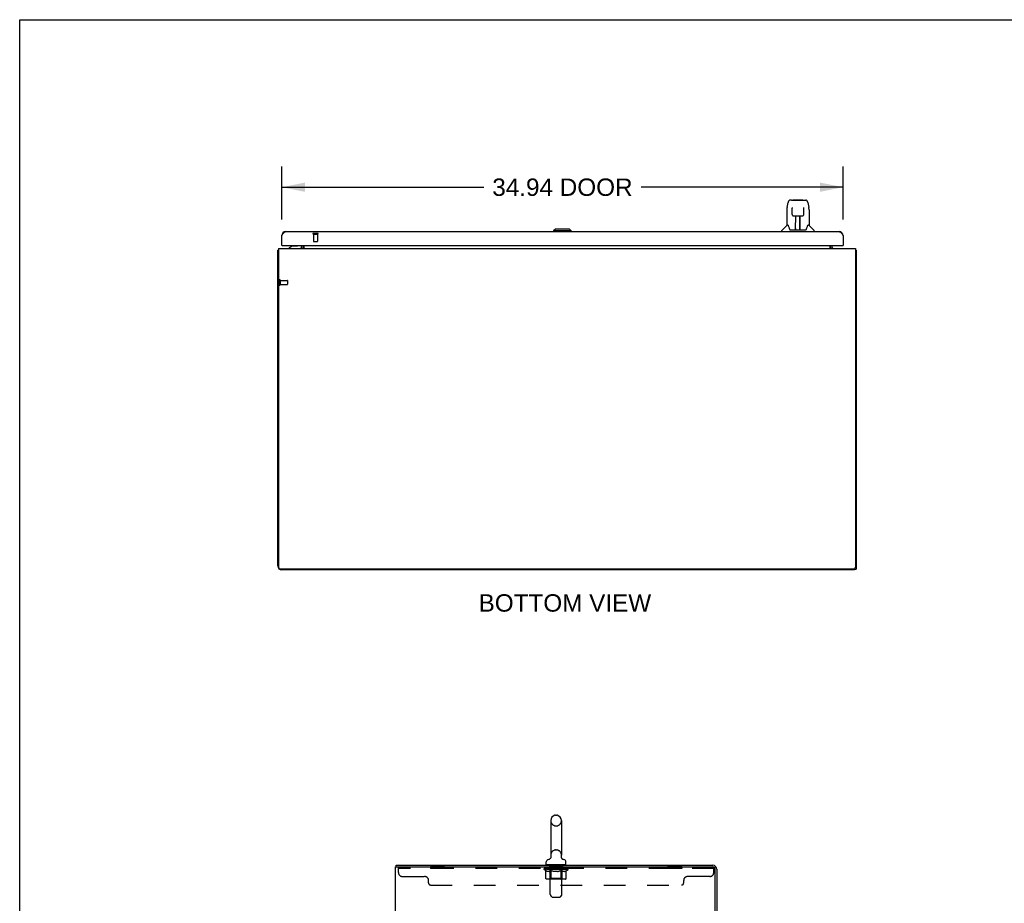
# Model space of a CAD drawing. Header units: inches. Extents: x 0 to 245, y 0 to 159.
# Tile 9 of 16: x 0 to 61, y 104 to 159. Entities that reach past the tile are written whole.
import ezdxf

# ---------------------------------------------------------------- set-up
doc = ezdxf.new("R2010")
doc.units = ezdxf.units.IN
doc.header["$LTSCALE"] = 13.479405
doc.header["$MEASUREMENT"] = 0
doc.linetypes.add('HIDDEN', pattern=[0.2, 0.1, -0.1])
doc.layers.get('0').update_dxf_attribs({"linetype": 'CONTINUOUS'})
for name, color, linetype in [('02___PRT_ALL_AXES', 7, 'CONTINUOUS'), ('DEFAULT_2', 8, 'HIDDEN'), ('DIMENSIONS', 7, 'CONTINUOUS')]:
    doc.layers.add(name, color=color, linetype=linetype)
doc.styles.get("Standard").update_dxf_attribs({"font": 'arial.ttf'})
doc.dimstyles.new('DIMSTYLE_1', dxfattribs={"dimtxt": 1.081236, "dimasz": 1.441648, "dimexe": 0.09, "dimexo": 0.07, "dimgap": 0.0375, "dimtad": 0, "dimtih": 1, "dimtoh": 1, "dimzin": 4, "dimdsep": 46, "dimtxsty": 'Standard', "dimblk": '_FILLED', "dimblk1": '_FILLED', "dimblk2": '_FILLED', "dimcen": 0.09, "dimazin": 1, "dimtfac": 1, "dimtofl": 0, "dimtmove": 0, "dimatfit": 3, "dimldrblk": '_FILLED', "dimfxl": 0, "dimtolj": 1, "dimtzin": 4, "dimarcsym": 0})

# ---------------------------------------------------------------- blocks, each defined once
blk = doc.blocks.new('_FILLED')
at = {"color": 0, "linetype": 'ByBlock'}
blk.add_solid([(0, 0), (-1, 0.2), (-1, -0.2)], dxfattribs=at)
blk = doc.blocks.new('*D3')
at = {"layer": 'DIMENSIONS', "color": 2, "linetype": 'Continuous'}
for p, q in [((16.305, 146.153), (16.305, 149.454)), ((51.242, 146.153), (51.242, 149.454)), ((16.305, 148.156), (28.872, 148.156)), ((51.242, 148.156), (38.675, 148.156))]:
    blk.add_line(p, q, dxfattribs=at)
at = {"layer": 'DIMENSIONS', "color": 2, "linetype": 'Continuous', "xscale": 1.4416475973, "yscale": 1.4416475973, "zscale": 1.4416475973, "rotation": 180}
blk.add_blockref('_FILLED', (16.305, 148.156), dxfattribs=at)
at = {"layer": 'DIMENSIONS', "color": 2, "linetype": 'Continuous', "xscale": 1.4416475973, "yscale": 1.4416475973, "zscale": 1.4416475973}
blk.add_blockref('_FILLED', (51.242, 148.156), dxfattribs=at)
at = {"layer": 'DIMENSIONS', "color": 2, "linetype": 'Continuous', "insert": (33.773, 148.697), "char_height": 1.0812, "width": 8.72224, "attachment_point": 2, "line_spacing_factor": 0.9}
blk.add_mtext('34.94 DOOR', dxfattribs=at)

msp = doc.modelspace()

# ---------------------------------------------------------------- linework, layer by layer
at = {"color": 7, "linetype": 'Continuous'}
for p, q in [((0, 0), (0, 158.581)), ((0, 158.581), (245.08, 158.581)), ((47.756, 146.899), (47.821, 147.204)), ((48.025, 147.359), (47.945, 147.359)), ((48.026, 147.359), (48.914, 147.359)), ((48.031, 147.359), (48.03, 147.359)), ((48.136, 147.371), (48.723, 147.371)), ((49.038, 147.204), (49.103, 146.899)), ((47.741, 146.756), (47.741, 145.784)), ((48.063, 146.847), (48.043, 146.847)), ((48.062, 146.883), (48.062, 146.88)), ((48.062, 146.88), (48.063, 146.875)), ((48.063, 146.875), (48.063, 146.867)), ((48.063, 146.867), (48.063, 146.856)), ((48.07, 146.452), (48.063, 146.856)), ((48.789, 146.452), (48.796, 146.864)), ((48.796, 146.864), (48.797, 146.873)), ((48.816, 146.847), (48.796, 146.847)), ((48.797, 146.873), (48.797, 146.878)), ((49.119, 146.755), (49.119, 145.784)), ((48.15, 146.375), (48.27, 146.375)), ((48.28, 145.528), (48.295, 146.375)), ((48.288, 145.959), (48.288, 146.375)), ((48.294, 146.312), (48.288, 146.312)), ((48.291, 146.15), (48.288, 146.15)), ((48.291, 146.138), (48.288, 146.138)), ((48.307, 146.376), (48.553, 146.376)), ((48.556, 145.508), (48.54, 146.376)), ((48.542, 146.312), (48.571, 146.312)), ((48.544, 146.376), (48.544, 146.312)), ((48.571, 146.15), (48.544, 146.15)), ((48.571, 146.138), (48.545, 146.138)), ((48.549, 145.91), (48.571, 145.91)), ((48.571, 145.906), (48.549, 145.906)), ((48.571, 145.508), (48.571, 146.375)), ((48.589, 146.375), (48.709, 146.375)), ((33.34, 145.548), (33.222, 145.43)), ((33.222, 145.43), (33.222, 145.39)), ((34.325, 145.43), (33.222, 145.43)), ((34.207, 145.548), (33.34, 145.548)), ((34.206, 145.548), (34.324, 145.43)), ((34.207, 145.548), (34.325, 145.43)), ((34.324, 145.43), (34.324, 145.39)), ((34.325, 145.43), (34.325, 145.39)), ((47.426, 145.39), (47.426, 145.453)), ((47.735, 145.778), (47.437, 145.481)), ((47.814, 145.784), (47.741, 145.784)), ((47.908, 145.532), (47.914, 145.524)), ((47.944, 145.508), (48.915, 145.508)), ((48.281, 145.58), (48.281, 145.554)), ((48.288, 145.508), (48.288, 145.513)), ((48.555, 145.554), (48.554, 145.58)), ((49.119, 145.784), (49.046, 145.784)), ((49.124, 145.778), (49.422, 145.481)), ((49.434, 145.39), (49.434, 145.453)), ((16.107, 144.232), (16.055, 144.232)), ((16.325, 144.536), (16.305, 144.536)), ((17.004, 144.513), (16.765, 144.376)), ((16.765, 144.336), (16.765, 144.376)), ((16.901, 144.454), (16.901, 144.466)), ((16.901, 144.466), (16.921, 144.466)), ((17.004, 144.513), (17.277, 144.513)), ((17.571, 144.337), (17.537, 144.372)), ((17.553, 144.494), (17.553, 144.536)), ((50.538, 144.337), (50.572, 144.372)), ((51.222, 144.536), (51.242, 144.536)), ((52.003, 144.232), (52.055, 144.232)), ((51.951, 124.336), (51.951, 124.412)), ((51.951, 124.388), (52.055, 124.388)), ((33.343, 109.068), (33.419, 109.068)), ((33.047, 108.738), (33.047, 106.578)), ((33.715, 108.738), (33.715, 106.578)), ((32.771, 106.006), (32.771, 106.162)), ((32.989, 106.355), (32.985, 106.352)), ((33.706, 106.497), (33.707, 106.503)), ((33.706, 106.491), (33.706, 106.497)), ((33.706, 106.485), (33.706, 106.491)), ((33.706, 106.479), (33.706, 106.486)), ((33.706, 106.473), (33.706, 106.48)), ((33.706, 106.468), (33.706, 106.474)), ((33.707, 106.462), (33.706, 106.468)), ((33.707, 106.503), (33.708, 106.509)), ((33.708, 106.456), (33.707, 106.462)), ((33.708, 106.509), (33.709, 106.514)), ((33.72, 106.418), (33.718, 106.423)), ((33.991, 106.006), (33.991, 106.162)), ((23.433, 105.852), (23.433, 105.956)), ((32.786, 105.986), (32.786, 105.956)), ((33.976, 105.986), (32.786, 105.986)), ((33.976, 105.986), (33.976, 105.956))]:
    msp.add_line(p, q, dxfattribs=at)
at = {"color": 3, "linetype": 'Continuous'}
for p, q in [((16.551, 145.39), (50.996, 145.39)), ((16.305, 144.536), (16.305, 145.144)), ((51.242, 145.144), (51.242, 144.536)), ((16.055, 124.583), (16.055, 144.232)), ((16.107, 144.336), (16.107, 124.513)), ((16.107, 144.336), (52.003, 144.336)), ((16.325, 144.536), (51.222, 144.536)), ((17.534, 144.376), (17.535, 144.374)), ((17.535, 144.374), (17.535, 144.374)), ((17.535, 144.374), (17.539, 144.368)), ((17.539, 144.368), (17.541, 144.366)), ((17.576, 144.479), (17.576, 144.536)), ((17.68, 144.536), (17.68, 144.336)), ((50.43, 144.336), (50.43, 144.536)), ((50.534, 144.536), (50.534, 144.479)), ((50.57, 144.368), (50.568, 144.366)), ((50.574, 144.374), (50.57, 144.368)), ((50.576, 144.376), (50.574, 144.374)), ((50.574, 144.374), (50.574, 144.374)), ((52.003, 144.336), (52.003, 124.513)), ((52.055, 144.232), (52.055, 124.388)), ((51.878, 124.388), (16.232, 124.388)), ((51.951, 124.336), (16.301, 124.336)), ((23.381, 16.06), (23.381, 105.852)), ((23.381, 105.852), (43.134, 105.852)), ((23.433, 105.956), (43.134, 105.956)), ((43.277, 102.704), (43.277, 105.709)), ((43.381, 105.71), (43.381, 102.703))]:
    msp.add_line(p, q, dxfattribs=at)
at = {"color": 7, "linetype": 'Continuous'}
for points in [[(47.945, 147.359), (47.941, 147.359), (47.926, 147.357), (47.911, 147.352), (47.897, 147.345), (47.884, 147.337), (47.874, 147.327), (47.864, 147.315), (47.856, 147.303), (47.848, 147.29), (47.842, 147.275), (47.836, 147.259), (47.83, 147.24), (47.824, 147.219), (47.821, 147.204)], [(49.015, 147.281), (49.009, 147.294), (49.002, 147.305), (48.995, 147.316), (48.986, 147.326), (48.977, 147.335), (48.967, 147.343), (48.955, 147.349), (48.942, 147.354), (48.929, 147.358), (48.914, 147.359)], [(49.038, 147.204), (49.036, 147.216), (49.031, 147.235), (49.026, 147.252), (49.02, 147.267), (49.015, 147.281)], [(47.756, 146.899), (47.75, 146.867), (47.744, 146.825), (47.741, 146.783), (47.741, 146.756)], [(48.062, 146.887), (48.062, 146.888), (48.062, 146.888), (48.062, 146.887), (48.062, 146.887), (48.062, 146.886), (48.062, 146.884), (48.062, 146.883)], [(48.07, 146.452), (48.071, 146.44), (48.075, 146.428), (48.08, 146.415), (48.087, 146.405), (48.096, 146.395), (48.107, 146.387), (48.118, 146.381), (48.13, 146.377), (48.142, 146.375), (48.149, 146.375)], [(48.71, 146.375), (48.719, 146.375), (48.731, 146.377), (48.743, 146.382), (48.754, 146.388), (48.764, 146.396), (48.773, 146.406), (48.78, 146.417), (48.785, 146.429), (48.788, 146.442), (48.789, 146.452)], [(48.797, 146.878), (48.797, 146.881), (48.797, 146.883), (48.797, 146.885), (48.797, 146.886), (48.797, 146.887), (48.797, 146.887), (48.797, 146.888)], [(49.119, 146.755), (49.118, 146.783), (49.115, 146.825), (49.109, 146.868), (49.103, 146.899)], [(48.27, 146.375), (48.274, 146.375), (48.283, 146.375), (48.291, 146.375), (48.3, 146.375), (48.307, 146.376)], [(48.553, 146.376), (48.561, 146.375), (48.569, 146.375), (48.578, 146.375), (48.587, 146.375), (48.589, 146.375)], [(47.81, 145.784), (47.816, 145.774), (47.83, 145.746), (47.844, 145.711), (47.86, 145.668), (47.876, 145.62), (47.891, 145.572)], [(47.891, 145.572), (47.894, 145.564), (47.898, 145.551), (47.903, 145.541), (47.908, 145.532)], [(47.914, 145.524), (47.92, 145.518), (47.926, 145.513), (47.934, 145.51), (47.942, 145.508), (47.944, 145.508)], [(48.916, 145.508), (48.917, 145.508), (48.925, 145.51), (48.932, 145.513), (48.939, 145.518)], [(48.939, 145.518), (48.945, 145.524), (48.951, 145.531)], [(48.951, 145.531), (48.956, 145.54), (48.961, 145.551), (48.965, 145.563), (48.968, 145.572)], [(48.968, 145.572), (48.982, 145.618), (48.998, 145.666), (49.014, 145.709), (49.029, 145.745), (49.043, 145.774), (49.049, 145.784)], [(33.053, 106.514), (33.054, 106.509), (33.054, 106.503), (33.055, 106.497), (33.055, 106.491), (33.056, 106.485), (33.056, 106.48), (33.055, 106.474), (33.055, 106.468), (33.054, 106.462), (33.053, 106.456), (33.052, 106.451), (33.051, 106.445), (33.049, 106.439), (33.048, 106.434), (33.046, 106.428), (33.043, 106.423), (33.041, 106.418), (33.039, 106.412), (33.036, 106.407), (33.033, 106.402), (33.03, 106.397), (33.026, 106.392), (33.023, 106.388), (33.019, 106.383), (33.016, 106.379), (33.012, 106.374), (33.007, 106.37), (33.003, 106.366), (32.999, 106.363), (32.994, 106.359), (32.989, 106.355)], [(33.718, 106.423), (33.716, 106.429), (33.714, 106.434), (33.712, 106.44), (33.71, 106.445), (33.709, 106.451), (33.708, 106.457)], [(33.718, 106.423), (33.716, 106.428), (33.714, 106.433), (33.712, 106.439), (33.711, 106.445), (33.709, 106.45), (33.708, 106.456)], [(33.771, 106.356), (33.77, 106.357), (33.766, 106.36), (33.762, 106.363), (33.759, 106.366), (33.755, 106.369), (33.752, 106.373), (33.748, 106.376), (33.744, 106.38), (33.741, 106.384), (33.738, 106.389), (33.734, 106.393), (33.731, 106.398), (33.728, 106.403), (33.725, 106.408), (33.723, 106.413), (33.72, 106.418)], [(33.777, 106.352), (33.773, 106.355), (33.771, 106.356)]]:
    msp.add_lwpolyline(points, dxfattribs=at)
at = {"color": 3, "linetype": 'Continuous'}
for points in [[(16.305, 145.144), (16.316, 145.161), (16.327, 145.179), (16.338, 145.196), (16.349, 145.213), (16.361, 145.23), (16.372, 145.246), (16.383, 145.262), (16.394, 145.277), (16.405, 145.291), (16.417, 145.305), (16.428, 145.318), (16.439, 145.33), (16.45, 145.341), (16.461, 145.351), (16.473, 145.36), (16.484, 145.368), (16.495, 145.375), (16.506, 145.38), (16.517, 145.385), (16.529, 145.388), (16.54, 145.39), (16.551, 145.39)], [(50.996, 145.39), (51.007, 145.39), (51.018, 145.388), (51.029, 145.385), (51.04, 145.38), (51.052, 145.375), (51.063, 145.368), (51.074, 145.36), (51.085, 145.351), (51.096, 145.341), (51.108, 145.33), (51.119, 145.318), (51.13, 145.305), (51.141, 145.291), (51.152, 145.277), (51.164, 145.262), (51.175, 145.246), (51.186, 145.23), (51.197, 145.213), (51.208, 145.196), (51.22, 145.179), (51.231, 145.161), (51.242, 145.144)], [(16.09, 144.248), (16.082, 144.246), (16.079, 144.246), (16.075, 144.245), (16.072, 144.244), (16.069, 144.244), (16.067, 144.243), (16.064, 144.242), (16.062, 144.241), (16.06, 144.24), (16.058, 144.239), (16.057, 144.238), (16.056, 144.236), (16.055, 144.235), (16.055, 144.234), (16.055, 144.232)], [(16.107, 144.252), (16.106, 144.252), (16.102, 144.251), (16.098, 144.25), (16.094, 144.249), (16.09, 144.248)], [(17.532, 144.377), (17.533, 144.377), (17.533, 144.376), (17.533, 144.376), (17.534, 144.376)], [(17.541, 144.366), (17.543, 144.364), (17.544, 144.362), (17.546, 144.359), (17.548, 144.357), (17.55, 144.354)], [(17.55, 144.354), (17.553, 144.352), (17.555, 144.349), (17.557, 144.347), (17.56, 144.344), (17.563, 144.342)], [(17.563, 144.342), (17.565, 144.34), (17.568, 144.339), (17.57, 144.338), (17.572, 144.337), (17.574, 144.336)], [(50.547, 144.342), (50.544, 144.34), (50.542, 144.339), (50.539, 144.338), (50.537, 144.337), (50.535, 144.336)], [(50.559, 144.354), (50.557, 144.352), (50.554, 144.349), (50.552, 144.347), (50.549, 144.344), (50.547, 144.342)], [(50.568, 144.366), (50.567, 144.364), (50.565, 144.362), (50.563, 144.359), (50.561, 144.357), (50.559, 144.354)], [(50.577, 144.377), (50.577, 144.377), (50.576, 144.376), (50.576, 144.376), (50.576, 144.376)], [(52.003, 144.252), (52.003, 144.252), (52.007, 144.251), (52.011, 144.25), (52.015, 144.249), (52.019, 144.248), (52.027, 144.246)], [(52.027, 144.246), (52.03, 144.246), (52.034, 144.245), (52.037, 144.244), (52.04, 144.244), (52.043, 144.243), (52.045, 144.242), (52.048, 144.241), (52.049, 144.24), (52.051, 144.239), (52.052, 144.238), (52.053, 144.236), (52.054, 144.235), (52.054, 144.234), (52.055, 144.232)]]:
    msp.add_lwpolyline(points, dxfattribs=at)
at = {"color": 7, "linetype": 'Continuous'}
for centre, radius, start, end in [((48.136, 147.351), 0.0197, 90, 156.39296), ((48.723, 147.351), 0.0197, 23.60704, 90), ((47.465, 145.453), 0.0394, 135, 180), ((47.749, 145.764), 0.0197, 90, 135), ((48.3, 145.528), 0.0197, 179, 270), ((48.3, 145.528), 0.0197, 260.73897, 269.92316), ((48.536, 145.528), 0.0197, 270, 1), ((48.536, 145.528), 0.0197, 270.07713, 272.64688), ((49.11, 145.764), 0.0197, 45, 90), ((49.394, 145.453), 0.0394, 0, 45), ((17.017, 144.45), 0.116, 132.39007, 172.41298), ((17.277, 144.612), 0.0984, 270, 309.75515), ((17.223, 144.45), 0.116, 37.53128, 47.60993), ((17.395, 144.494), 0.157, 270, 360), ((17.433, 144.479), 0.246, 324.67378, 360), ((50.676, 144.479), 0.246, 180, 215.32622), ((33.381, 108.738), 0.334, 102.42838, 180), ((33.343, 108.911), 0.157, 90, 102.42838), ((33.419, 108.911), 0.157, 77.57162, 90), ((33.381, 108.738), 0.334, 0, 77.57162), ((32.928, 106.162), 0.157, 101.64783, 180), ((32.791, 106.006), 0.02, 180, 263.07693), ((32.844, 106.567), 0.257, 281.64783, 311.97182), ((33.381, 106.578), 0.334, 180, 191.06973), ((33.381, 106.578), 0.334, 348.93027, 360), ((33.917, 106.567), 0.257, 228.02804, 258.35217), ((33.834, 106.162), 0.157, 0, 78.35217), ((33.971, 106.006), 0.02, 276.92307, 360)]:
    msp.add_arc(centre, radius, start, end, dxfattribs=at)
at = {"color": 3, "linetype": 'Continuous'}
for centre, radius, start, end in [((16.551, 145.144), 0.246, 90, 180), ((50.996, 145.144), 0.246, 0, 90), ((16.325, 144.556), 0.02, 180, 270), ((17.433, 144.479), 0.142, 270, 360), ((50.676, 144.479), 0.142, 180, 270), ((51.222, 144.556), 0.02, 270, 360), ((16.301, 124.583), 0.246, 180, 270), ((16.232, 124.513), 0.125, 180, 270), ((51.878, 124.513), 0.125, 270, 360), ((43.134, 105.71), 0.246, 0, 90), ((43.134, 105.709), 0.143, 0, 90)]:
    msp.add_arc(centre, radius, start, end, dxfattribs=at)
at = {"color": 7, "linetype": 'Continuous'}
for centre, major_axis, start_param, end_param in [((48.28, 145.548), (0, 0.0394), -2.940151, -2.835574), ((48.556, 145.548), (0.0394, 0), -1.876815, -1.570796)]:
    msp.add_ellipse(centre, major_axis=major_axis, ratio=1, start_param=start_param, end_param=end_param, dxfattribs=at)
at = {"layer": '02___PRT_ALL_AXES', "color": 8, "linetype": 'HIDDEN'}
for p, q in [((18.285, 145.243), (18.285, 144.796)), ((18.285, 145.243), (18.533, 145.243)), ((18.533, 145.243), (18.533, 144.796)), ((16.202, 142.356), (16.202, 142.108)), ((16.202, 142.356), (16.649, 142.356)), ((16.202, 142.108), (16.649, 142.108)), ((25.568, 105.852), (25.568, 105.748)), ((26.443, 105.852), (25.568, 105.852)), ((26.443, 105.748), (25.568, 105.748)), ((26.443, 105.852), (26.443, 105.748)), ((32.943, 105.748), (32.943, 105.852)), ((33.818, 105.852), (32.943, 105.852)), ((33.818, 105.748), (32.943, 105.748)), ((33.818, 105.748), (33.818, 105.852)), ((40.318, 105.852), (40.318, 105.748)), ((41.193, 105.852), (40.318, 105.852)), ((41.193, 105.748), (40.318, 105.748)), ((41.193, 105.852), (41.193, 105.748))]:
    msp.add_line(p, q, dxfattribs=at)
at = {"layer": 'DEFAULT_2', "color": 8, "linetype": 'HIDDEN'}
for p, q in [((18.267, 145.286), (18.551, 145.286)), ((18.267, 145.243), (18.551, 145.243)), ((18.295, 144.786), (18.523, 144.786)), ((16.159, 142.374), (16.159, 142.09)), ((16.202, 142.374), (16.202, 142.09)), ((16.659, 142.346), (16.659, 142.118)), ((33.343, 108.408), (33.419, 108.408)), ((33.343, 106.908), (33.419, 106.908)), ((23.568, 105.507), (23.568, 105.852)), ((43.193, 105.748), (23.568, 105.748)), ((32.637, 105.693), (32.637, 105.748)), ((32.745, 105.618), (32.637, 105.693)), ((34.124, 105.693), (32.637, 105.693)), ((32.648, 105.74), (32.648, 105.748)), ((32.659, 105.736), (32.659, 105.74)), ((32.659, 105.736), (34.102, 105.736)), ((32.669, 105.736), (32.669, 105.74)), ((32.671, 105.736), (32.671, 105.74)), ((32.682, 105.74), (32.682, 105.748)), ((32.701, 105.736), (32.701, 105.74)), ((32.704, 105.736), (32.704, 105.74)), ((32.737, 105.74), (32.737, 105.748)), ((32.745, 105.138), (32.745, 105.618)), ((32.745, 105.618), (32.765, 105.605)), ((32.754, 105.736), (32.754, 105.74)), ((32.757, 105.736), (32.757, 105.74)), ((32.994, 105.74), (32.765, 105.74)), ((32.785, 105.593), (32.765, 105.605)), ((32.804, 105.583), (32.784, 105.593)), ((32.823, 105.574), (32.804, 105.583)), ((32.811, 105.74), (32.811, 105.748)), ((32.812, 105.736), (32.812, 105.74)), ((32.813, 105.736), (32.813, 105.74)), ((32.816, 105.736), (32.816, 105.74)), ((32.842, 105.568), (32.823, 105.575)), ((32.826, 105.736), (32.826, 105.74)), ((32.826, 105.736), (32.826, 105.74)), ((32.83, 105.736), (32.83, 105.74)), ((32.833, 105.736), (32.833, 105.741)), ((32.837, 105.736), (32.837, 105.74)), ((32.861, 105.563), (32.842, 105.568)), ((32.856, 105.736), (32.856, 105.74)), ((32.947, 105.563), (32.861, 105.563)), ((32.875, 105.736), (32.875, 105.74)), ((32.877, 105.736), (32.877, 105.743)), ((32.903, 105.74), (32.903, 105.748)), ((32.903, 105.736), (32.903, 105.74)), ((32.914, 105.736), (32.914, 105.74)), ((32.919, 105.736), (32.919, 105.74)), ((32.927, 105.736), (32.927, 105.74)), ((32.943, 105.736), (32.943, 105.745)), ((32.947, 105.563), (32.966, 105.568)), ((32.964, 105.736), (32.964, 105.74)), ((32.966, 105.736), (32.966, 105.74)), ((32.985, 105.575), (32.966, 105.568)), ((33.004, 105.583), (32.985, 105.574)), ((32.994, 105.736), (32.994, 105.74)), ((33.023, 105.593), (33.004, 105.583)), ((33.006, 105.986), (33.006, 105.956)), ((33.072, 105.74), (33.006, 105.74)), ((33.009, 105.74), (33.009, 105.748)), ((33.015, 105.141), (33.015, 105.69)), ((33.016, 104.14), (33.016, 105.956)), ((33.017, 105.736), (33.017, 105.74)), ((33.023, 105.736), (33.023, 105.74)), ((33.043, 105.605), (33.023, 105.593)), ((33.029, 105.736), (33.029, 105.746)), ((33.037, 105.736), (33.037, 105.74)), ((33.063, 105.618), (33.043, 105.605)), ((33.048, 105.736), (33.048, 105.74)), ((33.063, 105.138), (33.063, 105.618)), ((33.063, 105.618), (33.103, 105.605)), ((33.072, 105.736), (33.072, 105.74)), ((33.16, 105.74), (33.097, 105.74)), ((33.142, 105.593), (33.103, 105.605)), ((33.121, 105.736), (33.121, 105.74)), ((33.126, 105.74), (33.126, 105.748)), ((33.131, 105.736), (33.131, 105.74)), ((33.134, 105.736), (33.134, 105.747)), ((33.137, 105.736), (33.137, 105.74)), ((33.181, 105.583), (33.142, 105.593)), ((33.146, 105.736), (33.146, 105.74)), ((33.16, 105.736), (33.16, 105.74)), ((33.219, 105.574), (33.18, 105.583)), ((33.254, 105.74), (33.197, 105.74)), ((33.213, 105.736), (33.213, 105.74)), ((33.257, 105.568), (33.219, 105.575)), ((33.246, 105.74), (33.381, 105.748)), ((33.252, 105.74), (33.252, 105.748)), ((33.252, 105.74), (33.252, 105.748)), ((33.252, 105.748), (33.252, 105.748)), ((33.252, 105.736), (33.252, 105.74)), ((33.254, 105.736), (33.254, 105.74)), ((33.257, 105.736), (33.257, 105.741)), ((33.295, 105.563), (33.257, 105.568)), ((33.259, 105.736), (33.259, 105.74)), ((33.466, 105.563), (33.295, 105.563)), ((33.352, 105.74), (33.302, 105.74)), ((33.31, 105.736), (33.31, 105.74)), ((33.352, 105.736), (33.352, 105.74)), ((33.378, 105.74), (33.377, 105.74)), ((33.377, 105.736), (33.377, 105.74)), ((33.378, 105.736), (33.378, 105.74)), ((33.381, 105.74), (33.381, 105.748)), ((33.381, 105.748), (33.515, 105.74)), ((33.384, 105.736), (33.384, 105.74)), ((33.384, 105.736), (33.384, 105.74)), ((33.384, 105.74), (33.384, 105.74)), ((33.409, 105.736), (33.409, 105.74)), ((33.409, 105.74), (33.46, 105.74)), ((33.452, 105.736), (33.452, 105.74)), ((33.466, 105.563), (33.504, 105.568)), ((33.503, 105.736), (33.503, 105.74)), ((33.504, 105.736), (33.504, 105.741)), ((33.543, 105.575), (33.504, 105.568)), ((33.507, 105.736), (33.507, 105.74)), ((33.507, 105.74), (33.565, 105.74)), ((33.509, 105.74), (33.509, 105.748)), ((33.509, 105.748), (33.51, 105.748)), ((33.509, 105.736), (33.509, 105.74)), ((33.51, 105.74), (33.51, 105.748)), ((33.581, 105.583), (33.542, 105.574)), ((33.548, 105.736), (33.548, 105.74)), ((33.62, 105.593), (33.58, 105.583)), ((33.602, 105.736), (33.602, 105.74)), ((33.602, 105.74), (33.664, 105.74)), ((33.615, 105.736), (33.615, 105.74)), ((33.659, 105.605), (33.619, 105.593)), ((33.624, 105.736), (33.624, 105.74)), ((33.628, 105.736), (33.628, 105.747)), ((33.631, 105.736), (33.631, 105.74)), ((33.635, 105.74), (33.635, 105.748)), ((33.64, 105.736), (33.64, 105.74)), ((33.699, 105.618), (33.658, 105.605)), ((33.689, 105.736), (33.689, 105.74)), ((33.689, 105.74), (33.755, 105.74)), ((33.699, 105.138), (33.699, 105.618)), ((33.699, 105.618), (33.719, 105.605)), ((33.713, 105.736), (33.713, 105.74)), ((33.738, 105.593), (33.718, 105.605)), ((33.724, 105.736), (33.724, 105.74)), ((33.732, 105.736), (33.732, 105.746)), ((33.758, 105.583), (33.738, 105.593)), ((33.739, 105.736), (33.739, 105.74)), ((33.744, 105.736), (33.744, 105.74)), ((33.746, 104.14), (33.746, 105.956)), ((33.747, 105.141), (33.747, 105.69)), ((33.752, 105.74), (33.752, 105.748)), ((33.756, 105.986), (33.756, 105.956)), ((33.777, 105.574), (33.757, 105.583)), ((33.768, 105.736), (33.768, 105.74)), ((33.768, 105.74), (34.124, 105.74)), ((33.796, 105.568), (33.776, 105.575)), ((33.795, 105.736), (33.795, 105.74)), ((33.815, 105.563), (33.796, 105.568)), ((33.798, 105.736), (33.798, 105.74)), ((33.9, 105.563), (33.815, 105.563)), ((33.818, 105.736), (33.818, 105.745)), ((33.834, 105.736), (33.834, 105.74)), ((33.842, 105.736), (33.842, 105.74)), ((33.847, 105.736), (33.847, 105.74)), ((33.859, 105.74), (33.859, 105.748)), ((33.859, 105.736), (33.859, 105.74)), ((33.884, 105.736), (33.884, 105.743)), ((33.887, 105.736), (33.887, 105.74)), ((33.9, 105.563), (33.919, 105.568)), ((33.905, 105.736), (33.905, 105.74)), ((33.938, 105.575), (33.919, 105.568)), ((33.924, 105.736), (33.924, 105.74)), ((33.928, 105.736), (33.928, 105.741)), ((33.931, 105.736), (33.931, 105.74)), ((33.935, 105.736), (33.935, 105.74)), ((33.936, 105.736), (33.936, 105.74)), ((33.958, 105.583), (33.938, 105.574)), ((33.945, 105.736), (33.945, 105.74)), ((33.948, 105.736), (33.948, 105.74)), ((33.949, 105.736), (33.949, 105.74)), ((33.95, 105.74), (33.95, 105.748)), ((33.977, 105.593), (33.957, 105.583)), ((33.997, 105.605), (33.977, 105.593)), ((33.983, 105.744), (34.123, 105.745)), ((33.983, 105.74), (33.983, 105.744)), ((34.016, 105.618), (33.996, 105.605)), ((34.004, 105.736), (34.004, 105.74)), ((34.007, 105.736), (34.007, 105.74)), ((34.016, 105.618), (34.124, 105.693)), ((34.016, 105.138), (34.016, 105.618)), ((34.025, 105.74), (34.025, 105.748)), ((34.058, 105.736), (34.058, 105.74)), ((34.06, 105.736), (34.06, 105.74)), ((34.079, 105.74), (34.079, 105.748)), ((34.091, 105.736), (34.091, 105.74)), ((34.092, 105.736), (34.092, 105.74)), ((34.102, 105.736), (34.102, 105.74)), ((34.113, 105.74), (34.113, 105.748)), ((34.123, 105.74), (34.123, 105.745)), ((34.124, 105.693), (34.124, 105.74)), ((43.134, 105.852), (43.193, 105.852)), ((43.193, 105.507), (43.193, 105.852)), ((23.818, 105.257), (25.193, 105.257)), ((25.443, 104.852), (25.443, 105.007)), ((33.966, 105.095), (32.795, 105.095)), ((33.015, 105.141), (32.968, 105.095)), ((33.747, 105.141), (33.015, 105.141)), ((33.076, 105.1), (33.073, 105.103)), ((33.082, 105.096), (33.079, 105.098)), ((33.085, 105.095), (33.082, 105.096)), ((33.088, 105.095), (33.085, 105.095)), ((33.747, 105.141), (33.793, 105.095)), ((41.318, 104.852), (41.318, 105.007)), ((42.943, 105.257), (41.568, 105.257)), ((25.568, 104.727), (41.193, 104.727)), ((33.116, 103.998), (33.045, 104.07)), ((33.187, 103.969), (33.574, 103.969)), ((33.645, 103.998), (33.716, 104.07))]:
    msp.add_line(p, q, dxfattribs=at)
for points in [[(32.795, 105.095), (32.789, 105.095), (32.783, 105.096), (32.777, 105.098), (32.772, 105.1), (32.766, 105.103), (32.761, 105.106), (32.757, 105.11), (32.753, 105.115), (32.749, 105.12), (32.747, 105.126), (32.746, 105.132), (32.745, 105.138)], [(33.064, 105.126), (33.063, 105.132), (33.063, 105.138)], [(33.065, 105.12), (33.064, 105.126), (33.063, 105.132), (33.063, 105.138)], [(33.079, 105.098), (33.076, 105.1), (33.073, 105.103), (33.071, 105.106), (33.069, 105.11), (33.067, 105.115), (33.065, 105.12)], [(33.071, 105.106), (33.069, 105.11), (33.067, 105.115)], [(33.673, 105.095), (33.676, 105.095), (33.679, 105.096), (33.682, 105.098), (33.685, 105.1), (33.688, 105.103), (33.69, 105.106), (33.693, 105.11), (33.695, 105.115), (33.696, 105.12), (33.697, 105.126), (33.698, 105.132), (33.699, 105.138)], [(33.966, 105.095), (33.972, 105.095), (33.978, 105.096), (33.984, 105.098), (33.99, 105.1), (33.995, 105.103), (34, 105.106), (34.005, 105.11), (34.009, 105.115), (34.012, 105.12), (34.014, 105.126), (34.016, 105.132), (34.016, 105.138)]]:
    msp.add_lwpolyline(points, dxfattribs=at)
for centre, radius, start, end in [((18.267, 145.265), 0.0215, 90, 270), ((18.551, 145.265), 0.0215, 270, 90), ((18.295, 144.796), 0.01, 180, 270), ((18.523, 144.796), 0.01, 270, 360), ((16.18, 142.374), 0.0215, 0, 180), ((16.649, 142.346), 0.01, 0, 90), ((16.18, 142.09), 0.0215, 180, 360), ((16.649, 142.118), 0.01, 270, 360), ((33.381, 108.738), 0.334, 180, 257.57162), ((33.381, 108.738), 0.334, 282.42838, 360), ((33.343, 108.565), 0.157, 257.57162, 270), ((33.419, 108.565), 0.157, 270, 282.42838), ((33.381, 106.578), 0.334, 102.42838, 180), ((33.343, 106.751), 0.157, 90, 102.42838), ((33.419, 106.751), 0.157, 77.57162, 90), ((33.381, 106.578), 0.334, 0, 77.57162), ((23.818, 105.507), 0.25, 180, 270), ((32.791, 106.006), 0.02, 263.07693, 270), ((32.968, 105.69), 0.0466, 0, 89.99999), ((32.986, 105.956), 0.03, 0, 90), ((33.776, 105.956), 0.03, 90, 180), ((33.793, 105.69), 0.0466, 90.00001, 180), ((33.971, 106.006), 0.02, 270, 276.92307), ((42.943, 105.507), 0.25, 270, 360), ((25.193, 105.007), 0.25, 0, 90), ((25.568, 104.852), 0.125, 180, 270), ((41.193, 104.852), 0.125, 270, 360), ((41.568, 105.007), 0.25, 90, 180), ((33.116, 104.14), 0.1, 180, 225), ((33.187, 104.069), 0.1, 225, 270), ((33.574, 104.069), 0.1, 270, 315), ((33.646, 104.14), 0.1, 315, 360)]:
    msp.add_arc(centre, radius, start, end, dxfattribs=at)
for centre, major_axis, ratio, start_param, end_param in [((33.381, 105.748), (0.743, 0.008), 0.059247, 2.966439, 3.140971), ((32.614, 105.734), (0.232, 0), 0.060167, 0.426548, 1.470503), ((33.381, 105.748), (0.744, 0), 0.060167, 3.141593, 3.316126), ((32.614, 105.726), (0.232, 0.002), 0.059247, 1.374323, 1.469882), ((33.381, 105.748), (0.743, 0.015), 0.056515, 2.79136, 2.965893), ((32.666, 105.734), (0.232, -0.002), 0.059247, 0.601702, 1.645657), ((32.586, 105.734), (0.232, 0.002), 0.059247, 0.251393, 1.295349), ((33.381, 105.748), (0.743, -0.008), 0.059247, -2.966439, -2.791906), ((32.666, 105.726), (0.232, 0), 0.060167, 1.549477, 1.645036), ((32.586, 105.726), (0.232, 0.005), 0.056515, 1.199244, 1.294804), ((32.67, 105.729), (0.192, 0.002), 0.059247, 1.051627, 1.625044), ((32.647, 105.729), (0.192, 0.004), 0.056515, 0.876548, 1.449966), ((32.714, 105.729), (0.192, 0), 0.060167, 1.226781, 1.800198), ((33.381, 105.748), (0.743, 0.022), 0.052059, 2.616423, 2.790956), ((32.739, 105.734), (0.232, -0.005), 0.056515, 0.77678, 1.820736), ((32.581, 105.734), (0.232, 0.005), 0.056515, 0.076315, 1.120271), ((33.381, 105.748), (0.743, -0.015), 0.056515, -2.79136, -2.616827), ((32.739, 105.726), (0.232, -0.002), 0.059247, 1.724631, 1.82019), ((32.581, 105.726), (0.232, 0.007), 0.052059, 1.024308, 1.119867), ((32.646, 105.729), (0.192, 0.006), 0.052059, 0.701611, 1.275029), ((32.779, 105.729), (0.192, -0.002), 0.059247, 1.401935, 1.975352), ((33.381, 105.748), (0.743, 0.029), 0.046022, 2.441677, 2.61621), ((32.832, 105.734), (0.232, -0.007), 0.052059, 0.951717, 1.995673), ((32.601, 105.734), (0.232, 0.007), 0.052059, -0.098622, 0.945334), ((33.381, 105.748), (0.743, -0.022), 0.052059, -2.616423, -2.441891), ((32.832, 105.726), (0.232, -0.005), 0.056515, 1.899709, 1.995269), ((32.601, 105.726), (0.232, 0.009), 0.046022, 0.849561, 0.945121), ((32.667, 105.729), (0.192, 0.007), 0.046022, 0.526865, 1.100283), ((32.862, 105.729), (0.192, -0.004), 0.056515, 1.577013, 2.150431), ((33.381, 105.748), (0.743, 0.034), 0.038593, 2.267147, 2.44168), ((32.942, 105.734), (0.232, -0.009), 0.046022, 1.126463, 2.170419), ((32.645, 105.734), (0.232, 0.009), 0.046022, -0.273368, 0.770588), ((33.381, 105.748), (0.743, -0.029), 0.046022, -2.441677, -2.267144), ((32.942, 105.726), (0.232, -0.007), 0.052059, 2.074646, 2.170205), ((32.645, 105.726), (0.232, 0.011), 0.038593, 0.675031, 0.77059), ((32.711, 105.729), (0.192, 0.009), 0.038593, 0.352335, 0.925752), ((32.961, 105.729), (0.192, -0.006), 0.052059, 1.75195, 2.325367), ((33.065, 105.734), (0.232, -0.011), 0.038593, 1.300994, 2.344949), ((33.381, 105.748), (0.743, 0.039), 0.030002, 2.09283, 2.267363), ((32.711, 105.734), (0.232, 0.011), 0.038593, -0.447899, 0.596057), ((33.381, 105.748), (0.743, -0.034), 0.038593, -2.267147, -2.092614), ((33.065, 105.726), (0.232, -0.009), 0.046022, 2.249392, 2.344952), ((32.711, 105.726), (0.232, 0.012), 0.030002, 0.500714, 0.596274), ((32.774, 105.729), (0.192, 0.01), 0.030002, 0.178018, 0.751436), ((33.073, 105.729), (0.192, -0.007), 0.046022, 1.926696, 2.500114), ((32.798, 105.734), (0.232, 0.012), 0.030002, -0.622215, 0.421741), ((33.197, 105.734), (0.232, -0.012), 0.030002, 1.47531, 2.519266), ((33.381, 105.748), (0.743, 0.042), 0.020513, 1.918702, 2.093235), ((33.381, 105.748), (0.743, -0.039), 0.030002, -2.09283, -1.918297), ((33.197, 105.726), (0.232, -0.011), 0.038593, 2.423923, 2.519482), ((32.798, 105.726), (0.232, 0.013), 0.020513, 0.326586, 0.422146), ((32.856, 105.729), (0.192, 0.011), 0.020513, 0.00389, 0.577307), ((33.194, 105.729), (0.192, -0.009), 0.038593, 2.101227, 2.674644), ((32.902, 105.734), (0.232, 0.013), 0.020513, -0.796343, 0.247613), ((33.335, 105.734), (0.232, -0.013), 0.020513, 1.649438, 2.693394), ((33.381, 105.748), (0.743, 0.044), 0.010411, 1.744712, 1.919245), ((33.381, 105.748), (0.743, -0.042), 0.020513, -1.918702, -1.744169), ((33.335, 105.726), (0.232, -0.012), 0.030002, 2.598239, 2.693799), ((32.902, 105.726), (0.232, 0.014), 0.010411, 0.152596, 0.248156), ((32.954, 105.729), (0.192, 0.011), 0.010411, 6.113086, 6.686503), ((33.321, 105.729), (0.192, -0.01), 0.030002, 2.275543, 2.848961), ((33.02, 105.734), (0.232, 0.014), 0.010411, -0.970333, -0.000837), ((33.475, 105.734), (0.232, -0.014), 0.010411, 1.823428, 2.867384), ((33.381, 105.748), (0.743, -0.044), 0.010411, -1.744712, -1.570179), ((33.475, 105.726), (0.232, -0.013), 0.020513, 2.772368, 2.867927), ((33.449, 105.729), (0.192, -0.011), 0.020513, 2.449671, 3.023089), ((33.287, 105.734), (0.232, 0.014), 0.010411, 0.274209, 1.318165), ((33.185, 105.729), (0.192, 0.011), 0.010411, -0.000452, 0.517932), ((33.15, 105.726), (0.232, 0.014), 0.010411, 0.099676, 0.195236), ((33.381, 105.748), (0.743, 0.044), 0.010411, -1.571413, -1.39688), ((33.611, 105.726), (0.232, -0.014), 0.010411, 2.946357, 3.041917), ((33.576, 105.729), (0.192, -0.011), 0.010411, 2.623661, 3.142044), ((33.426, 105.734), (0.232, 0.013), 0.020513, 0.448199, 1.492154), ((33.312, 105.729), (0.192, 0.011), 0.020513, 0.118504, 0.691921), ((33.287, 105.726), (0.232, 0.013), 0.020513, 0.273666, 0.369225), ((33.741, 105.734), (0.232, -0.014), 0.010411, -3.140756, -2.17126), ((33.381, 105.748), (0.743, 0.042), 0.020513, -1.397424, -1.222891), ((33.381, 105.748), (0.743, -0.044), 0.010411, 1.222347, 1.39688), ((33.564, 105.734), (0.232, 0.012), 0.030002, 0.622327, 1.666283), ((33.44, 105.729), (0.192, 0.01), 0.030002, 0.292632, 0.86605), ((33.807, 105.729), (0.192, -0.011), 0.010411, 2.738275, 3.311692), ((33.86, 105.734), (0.232, -0.013), 0.020513, 2.89398, 3.937936), ((33.426, 105.726), (0.232, 0.012), 0.030002, 0.447794, 0.543354), ((33.86, 105.726), (0.232, -0.014), 0.010411, 2.893437, 2.988996), ((33.381, 105.748), (0.743, 0.039), 0.030002, -1.223295, -1.048762), ((33.381, 105.748), (0.743, -0.042), 0.020513, 1.048358, 1.222891), ((33.697, 105.734), (0.232, 0.011), 0.038593, 0.796643, 1.840599), ((33.567, 105.729), (0.192, 0.009), 0.038593, 0.466948, 1.040366), ((33.905, 105.729), (0.192, -0.011), 0.020513, 2.564285, 3.137703), ((33.964, 105.734), (0.232, -0.012), 0.030002, 2.719852, 3.763807), ((33.82, 105.734), (0.232, 0.009), 0.046022, 0.971174, 2.01513), ((33.564, 105.726), (0.232, 0.011), 0.038593, 0.62211, 0.71767), ((33.964, 105.726), (0.232, -0.013), 0.020513, 2.719447, 2.815007), ((33.381, 105.748), (0.743, 0.034), 0.038593, -1.048979, -0.874446), ((33.381, 105.748), (0.743, -0.039), 0.030002, 0.874229, 1.048762), ((33.688, 105.729), (0.192, 0.007), 0.046022, 0.641479, 1.214897), ((33.929, 105.734), (0.232, 0.007), 0.052059, 1.14592, 2.189876), ((33.987, 105.729), (0.192, -0.01), 0.030002, 2.390157, 2.963574), ((34.05, 105.734), (0.232, -0.011), 0.038593, 2.545535, 3.589491), ((33.8, 105.729), (0.192, 0.006), 0.052059, 0.816225, 1.389643), ((33.697, 105.726), (0.232, 0.009), 0.046022, 0.796641, 0.892201), ((34.05, 105.726), (0.232, -0.012), 0.030002, 2.545319, 2.640878), ((34.022, 105.734), (0.232, 0.005), 0.056515, 1.320857, 2.364813), ((33.381, 105.748), (0.743, 0.029), 0.046022, -0.874448, -0.699915), ((33.381, 105.748), (0.743, -0.034), 0.038593, 0.699913, 0.874446), ((34.116, 105.734), (0.232, -0.009), 0.046022, 2.371005, 3.41496), ((34.051, 105.729), (0.192, -0.009), 0.038593, 2.21584, 2.789258), ((33.899, 105.729), (0.192, 0.004), 0.056515, 0.991162, 1.564579), ((34.096, 105.734), (0.232, 0.002), 0.059247, 1.495935, 2.539891), ((34.16, 105.734), (0.232, -0.007), 0.052059, 2.196258, 3.240214), ((34.094, 105.729), (0.192, -0.007), 0.046022, 2.04131, 2.614727), ((33.82, 105.726), (0.232, 0.007), 0.052059, 0.971387, 1.066947), ((34.147, 105.734), (0.232, 0), 0.060167, 2.360678, 2.715045), ((34.116, 105.726), (0.232, -0.011), 0.038593, 2.371002, 2.466562), ((34.18, 105.734), (0.232, -0.005), 0.056515, 2.021322, 3.065278), ((33.381, 105.748), (0.743, 0.022), 0.052059, -0.699702, -0.525169), ((33.381, 105.748), (0.743, -0.029), 0.046022, 0.525382, 0.699915), ((33.982, 105.729), (0.192, 0.002), 0.059247, 1.16624, 1.739658), ((34.176, 105.734), (0.232, -0.002), 0.059247, 1.846243, 2.890199), ((34.116, 105.729), (0.192, -0.006), 0.052059, 1.866564, 2.439981), ((34.047, 105.729), (0.192, 0), 0.060167, 1.341394, 1.914812), ((34.115, 105.729), (0.192, -0.004), 0.056515, 1.691627, 2.265045), ((34.092, 105.729), (0.192, -0.002), 0.059247, 1.516549, 2.089966), ((33.929, 105.726), (0.232, 0.005), 0.056515, 1.146324, 1.241883), ((34.16, 105.726), (0.232, -0.009), 0.046022, 2.196472, 2.292031), ((33.381, 105.748), (0.743, 0.015), 0.056515, -0.524765, -0.350233), ((33.381, 105.748), (0.743, -0.022), 0.052059, 0.350636, 0.525169), ((34.147, 105.726), (0.232, -0.002), 0.059247, 1.76727, 1.979233), ((34.022, 105.726), (0.232, 0.002), 0.059247, 1.321402, 1.416962), ((34.18, 105.726), (0.232, -0.007), 0.052059, 2.021726, 2.117285), ((33.381, 105.748), (0.743, 0.008), 0.059247, -0.349687, -0.175154), ((33.381, 105.748), (0.743, -0.015), 0.056515, 0.1757, 0.350233), ((34.096, 105.726), (0.232, 0), 0.060167, 1.496556, 1.592116), ((34.176, 105.726), (0.232, -0.005), 0.056515, 1.846789, 1.942348), ((33.381, 105.748), (0.743, -0.008), 0.059247, 6.276097, 6.458339), ((33.381, 105.748), (0.744, 0), 0.060167, -0.174533, -0.057527)]:
    msp.add_ellipse(centre, major_axis=major_axis, ratio=ratio, start_param=start_param, end_param=end_param, dxfattribs=at)

# ---------------------------------------------------------------- texts
at = {"layer": 'DIMENSIONS', "color": 2, "linetype": 'Continuous', "insert": (33.927, 122.822), "char_height": 1.08124, "width": 10.71589, "attachment_point": 2, "line_spacing_factor": 0.9}
msp.add_mtext('BOTTOM VIEW', dxfattribs=at)

# ---------------------------------------------------------------- dimensions: what is measured, and where the dimension line sits
at = {"layer": 'DIMENSIONS', "color": 2, "linetype": 'Continuous'}
dim = msp.add_linear_dim(base=(51.242, 148.156), p1=(16.305, 146.083), p2=(51.242, 146.083), text='<> DOOR', dimstyle='DIMSTYLE_1', dxfattribs=at)
dim.commit()
dim.dimension.update_dxf_attribs({"geometry": '*D3', "text_midpoint": (33.773, 148.156), "dimtype": 160})

doc.saveas('drawing.dxf')
